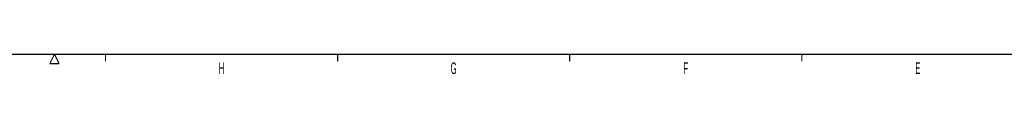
# Model space of a CAD drawing. Header units: millimetres. Extents: x -1 to 4195, y -1 to 2965.
# Tile 4 of 25: x 2063 to 3123, y 29 to 51. Entities that reach past the tile are written whole.
import ezdxf

# ---------------------------------------------------------------- set-up
doc = ezdxf.new("R2010")
doc.units = ezdxf.units.MM
doc.header["$LTSCALE"] = 231.275
doc.layers.get('0').update_dxf_attribs({"linetype": 'CONTINUOUS'})
doc.styles.get("Standard").update_dxf_attribs({"font": 'txt', "width": 0.5})

msp = doc.modelspace()

# ---------------------------------------------------------------- linework, layer by layer
at = {"color": 7, "linetype": 'Continuous'}
msp.add_line((100.0001, 50), (4180, 50), dxfattribs=at)
at = {"color": 2, "linetype": 'Continuous', "const_width": 1.25}
for points in [[(2100, 50), (2095, 40)], [(2105, 40), (2100, 50)], [(2155, 50), (2155, 42.5)], [(2405, 50), (2405, 42.5)], [(2655, 50), (2655, 42.5)], [(2905, 50), (2905, 42.5)], [(2095, 40), (2105, 40)]]:
    msp.add_lwpolyline(points, dxfattribs=at)

# ---------------------------------------------------------------- texts
at = {"color": 2, "linetype": 'Continuous', "char_height": 12.5, "width": 6.25, "attachment_point": 2, "line_spacing_factor": 0.9}
for s, insert in [('H', (2279.9999, 41.25)), ('G', (2529.9999, 41.25)), ('F', (2779.9999, 41.25)), ('E', (3029.9999, 41.25))]:
    msp.add_mtext(s, dxfattribs=dict(at, insert=insert))

doc.saveas('drawing.dxf')
